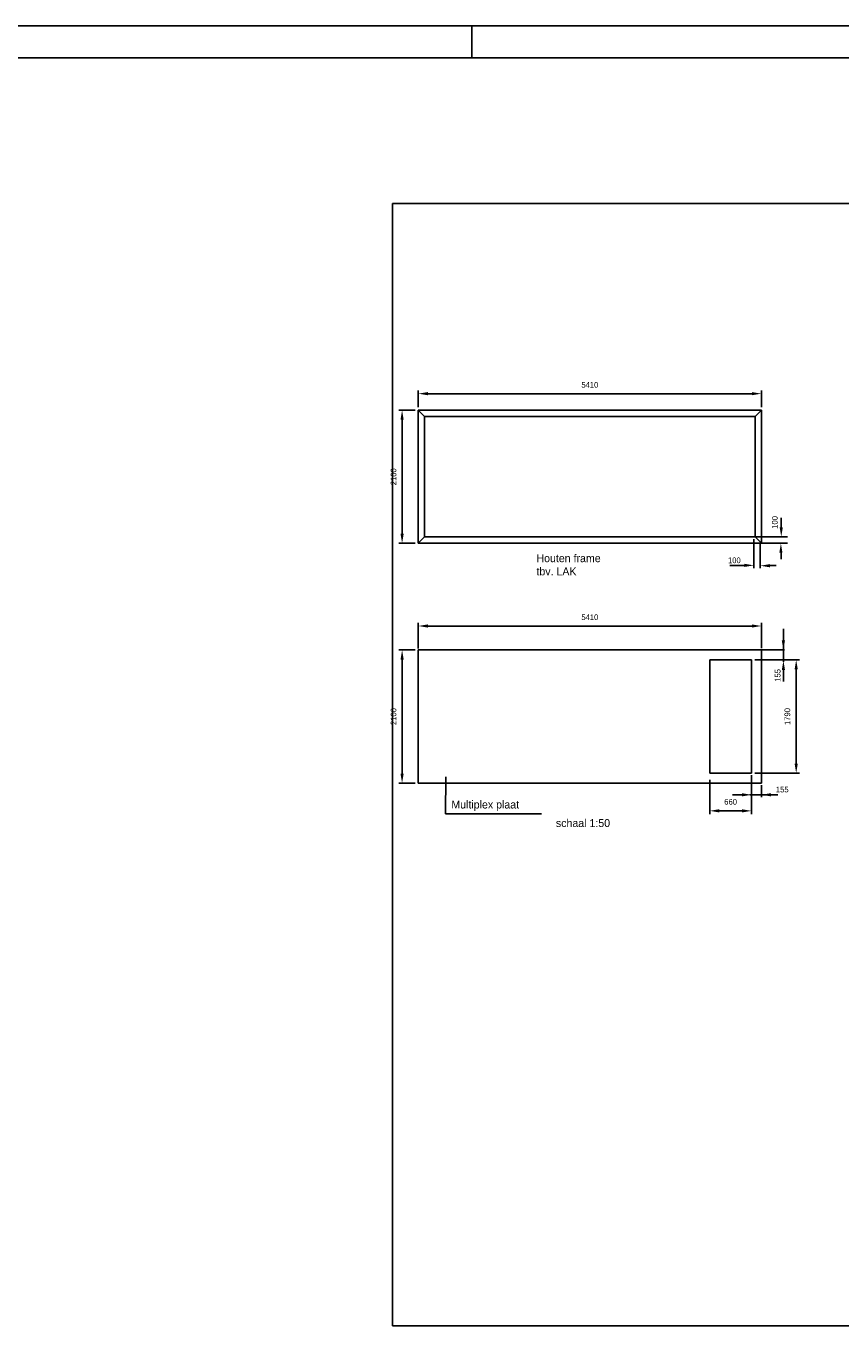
# Model space of a CAD drawing. Extents: x -4389 to 148511, y -40018 to 84100.
# Tile 9 of 28: x 71454 to 97159, y -40018 to 1000. Entities that reach past the tile are written whole.
import ezdxf

# ---------------------------------------------------------------- set-up
doc = ezdxf.new("R2010")
doc.units = 0
doc.header["$LTSCALE"] = 100
doc.layers.get('0').update_dxf_attribs({"linetype": 'CONTINUOUS'})
doc.layers.get('DEFPOINTS').update_dxf_attribs({"linetype": 'CONTINUOUS'})
for name, color, linetype in [('00KAD025', 2, 'CONTINUOUS'), ('00KAD070', 5, 'CONTINUOUS'), ('BL$4----', 7, 'CONTINUOUS'), ('WL570---', 3, 'CONTINUOUS'), ('WL570---_RETOUR', 3, 'CONTINUOUS'), ('WL570---_TOEVOER', 3, 'CONTINUOUS')]:
    doc.layers.add(name, color=color, linetype=linetype)
doc.styles.add('BURO-018', font='BUROFONT.shx', dxfattribs={"height": 180})
doc.styles.add('BURO-025', font='BUROFONT.shx', dxfattribs={"height": 250})
doc.dimstyles.new('CEES', dxfattribs={"dimscale": 100, "dimtxt": 3, "dimasz": 3, "dimexe": 1, "dimexo": 1, "dimgap": 1.5, "dimtad": 0, "dimdec": 0, "dimzin": 0, "dimtxsty": 'BURO-018', "dimcen": -3, "dimdle": 1.25, "dimclrd": 1, "dimclre": 1, "dimclrt": 1, "dimazin": 3, "dimtfac": 0.75, "dimtdec": 0, "dimtofl": 0, "dimtmove": 0, "dimatfit": 3, "dimtvp": 1.5, "dimtolj": 1, "dimtzin": 0})

# ---------------------------------------------------------------- blocks, each defined once
blk = doc.blocks.new('A$C5B61664F')
at = {"layer": '00KAD025', "linetype": 'CONTINUOUS'}
for p, q in [((89900, 0), (89900, 1000)), ((0, 0), (152900, 0))]:
    blk.add_line(p, q, dxfattribs=at)
at = {"layer": '00KAD070', "linetype": 'CONTINUOUS'}
blk.add_line((1000, 1000), (151900, 1000), dxfattribs=at)
blk = doc.blocks.new('*D73')
at = {"color": 1, "linetype": 'BYBLOCK'}
for p, q in [((83828, -11023), (83828, -10501)), ((84128, -10601), (94348, -10601)), ((94648, -11023), (94648, -10501))]:
    blk.add_line(p, q, dxfattribs=at)
for points in [[(84128, -10551), (84128, -10651), (83828, -10601)], [(94348, -10551), (94348, -10651), (94648, -10601)]]:
    blk.add_solid(points, dxfattribs=at)
at = {"layer": 'DEFPOINTS', "color": 0, "linetype": 'BYBLOCK'}
for p in [(94648, -10601), (83828, -11123), (94648, -11123)]:
    blk.add_point(p, dxfattribs=at)
at = {"color": 1, "linetype": 'BYBLOCK', "insert": (89238, -10324), "char_height": 180, "attachment_point": 5, "style": 'BURO-018'}
blk.add_mtext('\\A1;5410', dxfattribs=at)
blk = doc.blocks.new('*D74')
at = {"color": 1, "linetype": 'BYBLOCK'}
for p, q in [((83728, -11123), (83216, -11123)), ((83316, -11423), (83316, -15023)), ((83728, -15323), (83216, -15323))]:
    blk.add_line(p, q, dxfattribs=at)
for points in [[(83266, -11423), (83366, -11423), (83316, -11123)], [(83266, -15023), (83366, -15023), (83316, -15323)]]:
    blk.add_solid(points, dxfattribs=at)
at = {"layer": 'DEFPOINTS', "color": 0, "linetype": 'BYBLOCK'}
for p in [(83828, -11123), (83316, -15323), (83828, -15323)]:
    blk.add_point(p, dxfattribs=at)
at = {"color": 1, "linetype": 'BYBLOCK', "insert": (83046, -13223), "char_height": 180, "attachment_point": 5, "rotation": 90, "style": 'BURO-018'}
blk.add_mtext('\\A1;2100', dxfattribs=at)
blk = doc.blocks.new('*D75')
at = {"color": 1, "linetype": 'BYBLOCK'}
for p, q in [((83828, -18642), (83828, -17832)), ((84128, -17932), (94348, -17932)), ((94648, -18354), (94648, -17832))]:
    blk.add_line(p, q, dxfattribs=at)
for points in [[(84128, -17882), (84128, -17982), (83828, -17932)], [(94348, -17882), (94348, -17982), (94648, -17932)]]:
    blk.add_solid(points, dxfattribs=at)
at = {"layer": 'DEFPOINTS', "color": 0, "linetype": 'BYBLOCK'}
for p in [(94648, -17932), (94648, -18454), (83828, -18742)]:
    blk.add_point(p, dxfattribs=at)
at = {"color": 1, "linetype": 'BYBLOCK', "insert": (89238, -17655), "char_height": 180, "attachment_point": 5, "style": 'BURO-018'}
blk.add_mtext('\\A1;5410', dxfattribs=at)
blk = doc.blocks.new('*D76')
at = {"color": 1, "linetype": 'BYBLOCK'}
for p, q in [((83728, -11123), (83216, -11123)), ((83316, -11423), (83316, -15023)), ((83728, -15323), (83216, -15323))]:
    blk.add_line(p, q, dxfattribs=at)
for points in [[(83266, -11423), (83366, -11423), (83316, -11123)], [(83266, -15023), (83366, -15023), (83316, -15323)]]:
    blk.add_solid(points, dxfattribs=at)
at = {"layer": 'DEFPOINTS', "color": 0, "linetype": 'BYBLOCK'}
for p in [(83828, -11123), (83316, -15323), (83828, -15323)]:
    blk.add_point(p, dxfattribs=at)
at = {"color": 1, "linetype": 'BYBLOCK', "insert": (83046, -13223), "char_height": 180, "attachment_point": 5, "rotation": 90, "style": 'BURO-018'}
blk.add_mtext('\\A1;2100', dxfattribs=at)
blk = doc.blocks.new('*D77')
at = {"color": 1, "linetype": 'BYBLOCK'}
for p, q in [((93018, -22790), (93018, -23864)), ((94338, -23177), (94338, -23864)), ((94038, -23764), (93318, -23764))]:
    blk.add_line(p, q, dxfattribs=at)
for points in [[(93318, -23714), (93318, -23814), (93018, -23764)], [(94038, -23714), (94038, -23814), (94338, -23764)]]:
    blk.add_solid(points, dxfattribs=at)
at = {"layer": 'DEFPOINTS', "color": 0, "linetype": 'BYBLOCK'}
for p in [(93018, -22690), (94338, -23077), (93018, -23764)]:
    blk.add_point(p, dxfattribs=at)
at = {"color": 1, "linetype": 'BYBLOCK', "insert": (93678, -23480), "char_height": 180, "attachment_point": 5, "style": 'BURO-018'}
blk.add_mtext('\\A1;660', dxfattribs=at)
blk = doc.blocks.new('*D78')
at = {"color": 1, "linetype": 'BYBLOCK'}
for p, q in [((94438, -18999), (95846, -18999)), ((95746, -19299), (95746, -22279)), ((94438, -22579), (95846, -22579))]:
    blk.add_line(p, q, dxfattribs=at)
for points in [[(95696, -19299), (95796, -19299), (95746, -18999)], [(95696, -22279), (95796, -22279), (95746, -22579)]]:
    blk.add_solid(points, dxfattribs=at)
at = {"layer": 'DEFPOINTS', "color": 0, "linetype": 'BYBLOCK'}
for p in [(94338, -18999), (94338, -22579), (95746, -22579)]:
    blk.add_point(p, dxfattribs=at)
at = {"color": 1, "linetype": 'BYBLOCK', "insert": (95469, -20789), "char_height": 180, "attachment_point": 5, "rotation": 90, "style": 'BURO-018'}
blk.add_mtext('\\A1;1790', dxfattribs=at)

msp = doc.modelspace()

# ---------------------------------------------------------------- linework, layer by layer
at = {"color": 1, "linetype": 'BYBLOCK'}
for p, q in [((95275.1, -14819.9), (95275.1, -14519.9)), ((94446.9, -15117.3), (95469.7, -15117.3)), ((94413.3, -15195.3), (94413.3, -16111.2)), ((94613.3, -15317.3), (95469.7, -15317.3)), ((94613.3, -15317.3), (94613.3, -16111.2)), ((95269.7, -15547), (95269.7, -15827)), ((94248.1, -16021.6), (93648.1, -16021.6)), ((94870, -16021.6), (95109.5, -16021.6)), ((95342.5, -19063.1), (95342.5, -18019.9)), ((94647.6, -18631), (94647.6, -18292.3)), ((94647.6, -18688.5), (95378.3, -18688.5)), ((94437.6, -19001.6), (95442.5, -19001.6)), ((94647.6, -19538.5), (94647.6, -18925.4)), ((95342.5, -19319.5), (95342.5, -19685.9)), ((94337.6, -23333.9), (94337.6, -22641.5)), ((94646.6, -23333.9), (94646.6, -22958.1)), ((94037.6, -23257.2), (93737.6, -23257.2)), ((94280.1, -23257.2), (95166, -23257.2))]:
    msp.add_line(p, q, dxfattribs=at)
for points in [[(95225.1, -14819.9), (95325.1, -14819.9), (95275.1, -15119.9)], [(95213.7, -15622.8), (95313.7, -15622.8), (95263.7, -15322.8)], [(94112.2, -15968), (94112.2, -16068), (94412.2, -16018)], [(94915.1, -15979.5), (94915.1, -16079.5), (94615.1, -16029.5)], [(95292.5, -18386.3), (95392.5, -18386.3), (95342.5, -18686.3)], [(95292.5, -19319.5), (95392.5, -19319.5), (95342.5, -19019.5)], [(94037.6, -23207.2), (94037.6, -23307.2), (94337.6, -23257.2)], [(94947.6, -23207.2), (94947.6, -23307.2), (94647.6, -23257.2)]]:
    msp.add_solid(points, dxfattribs=at)
at = {"layer": 'DEFPOINTS', "color": 0, "linetype": 'BYBLOCK'}
for p in [(95269.7, -15317.3), (94613.3, -15708.1), (94647.6, -19025.4), (95342.5, -19071.6), (94337.6, -19328.5), (94337.6, -19638.5), (94337.6, -19638.5), (94337.6, -19638.5), (94647.6, -19638.5), (94647.6, -21517.6)]:
    msp.add_point(p, dxfattribs=at)
at = {"layer": 'WL570---'}
for p, q in [((94337.6, -18998.5), (93017.6, -18998.5)), ((94337.6, -22578.5), (93017.6, -22578.5))]:
    msp.add_line(p, q, dxfattribs=at)
at = {"layer": 'WL570---_RETOUR'}
for p, q in [((94647.6, -11122.9), (83827.6, -11122.9)), ((83827.6, -15322.9), (83827.6, -11122.9)), ((83827.6, -11122.9), (84027.6, -11322.9)), ((94447.6, -11322.9), (84027.6, -11322.9)), ((84027.6, -15122.9), (84027.6, -11322.9)), ((94647.6, -11122.9), (94447.6, -11322.9)), ((94447.6, -15122.9), (94447.6, -11322.9)), ((94647.6, -15322.9), (94647.6, -11122.9)), ((83827.6, -15322.9), (84027.6, -15122.9)), ((89677.6, -15122.9), (84027.6, -15122.9)), ((89677.6, -15122.9), (94447.6, -15122.9)), ((94647.6, -15322.9), (94447.6, -15122.9)), ((89677.6, -15322.9), (83827.6, -15322.9)), ((89677.6, -15322.9), (94647.6, -15322.9)), ((83827.6, -22888.5), (83827.6, -18688.5)), ((94647.6, -18688.5), (83827.6, -18688.5)), ((94647.6, -22888.5), (94647.6, -18688.5)), ((93017.6, -22578.5), (93017.6, -18998.5)), ((94337.6, -22578.5), (94337.6, -18998.5)), ((94647.6, -22888.5), (83827.6, -22888.5))]:
    msp.add_line(p, q, dxfattribs=at)
at = {"layer": 'WL570---_TOEVOER', "color": 8}
for p, q in [((83010.6, -40018.4), (83010.6, -4599.6)), ((83010.6, -4599.6), (129816, -4599.6)), ((129816, -40018.4), (83010.6, -40018.4))]:
    msp.add_line(p, q, dxfattribs=at)
at = {"layer": 'WL570---_TOEVOER', "color": 1}
for p, q in [((84690.7, -22694.9), (84684.4, -23856.7)), ((84684.4, -23856.7), (87715.2, -23856.7))]:
    msp.add_line(p, q, dxfattribs=at)

# ---------------------------------------------------------------- block references
at = {"layer": 'BL$4----'}
msp.add_blockref('A$C5B61664F', (-4388.6, 0), dxfattribs=at)

# ---------------------------------------------------------------- texts
at = {"color": 1, "linetype": 'BYBLOCK', "insert": (95072.3, -14662.9), "char_height": 180, "attachment_point": 5, "rotation": 90, "style": 'BURO-018'}
msp.add_mtext('\\A1;100', dxfattribs=at)
at = {"color": 1, "linetype": 'BYBLOCK', "insert": (93795.5, -15860.4), "char_height": 180, "attachment_point": 5, "style": 'BURO-018'}
msp.add_mtext('\\A1;100', dxfattribs=at)
at = {"layer": 'WL570---', "color": 1, "style": 'BURO-018'}
msp.add_text('155', height=180, rotation=90, dxfattribs=at).set_placement((95251, -19692.7))
msp.add_text('155', height=180, dxfattribs=at).set_placement((95104.6, -23181))
at = {"layer": 'WL570---_TOEVOER', "color": 2, "style": 'BURO-025'}
for s, p in [('Houten frame', (87553.4, -15917.6)), ('tbv. LAK', (87553.4, -16334.3)), ('Multiplex plaat', (84869.9, -23689.8)), ('schaal 1:50', (88166.8, -24274.7))]:
    msp.add_text(s, height=250, dxfattribs=at).set_placement(p)

# ---------------------------------------------------------------- dimensions: what is measured, and where the dimension line sits
at = {"layer": 'WL570---'}
for base, p1, p2, text, picture, middle in [((94647.6, -10601.3), (83827.6, -11122.9), (94647.6, -11122.9), '5410', '*D73', (89237.6, -10324)), ((94647.6, -17932.5), (83827.6, -18742), (94647.6, -18454), '5410', '*D75', (89237.6, -17655.1)), ((93017.6, -23763.9), (94337.6, -23077.2), (93017.6, -22689.7), '660', '*D77', (93677.6, -23480.1))]:
    dim = msp.add_linear_dim(base=base, p1=p1, p2=p2, text=text, dimstyle='CEES', dxfattribs=at)
    dim.commit()
    dim.dimension.update_dxf_attribs({"geometry": picture, "text_midpoint": middle})
for base, p1, p2, text, picture, middle in [((83316.2, -15322.9), (83827.6, -11122.9), (83827.6, -15322.9), '2100', '*D74', (83046, -13222.9)), ((95745.6, -22578.5), (94337.6, -18998.5), (94337.6, -22578.5), '1790', '*D78', (95468.7, -20788.5))]:
    dim = msp.add_linear_dim(base=base, p1=p1, p2=p2, angle=90, text=text, dimstyle='CEES', dxfattribs=at)
    dim.commit()
    dim.dimension.update_dxf_attribs({"geometry": picture, "text_midpoint": middle})
dim = msp.add_linear_dim(base=(83316.2, -22888.5), p1=(83827.6, -18688.5), p2=(83827.6, -22888.5), angle=90, text='2100', dimstyle='CEES', dxfattribs=at)
dim.commit()
dim.dimension.update_dxf_attribs({"geometry": '*D76', "text_midpoint": (83046, -20788.5), "insert": (0, -7565.7)})

doc.saveas('drawing.dxf')
